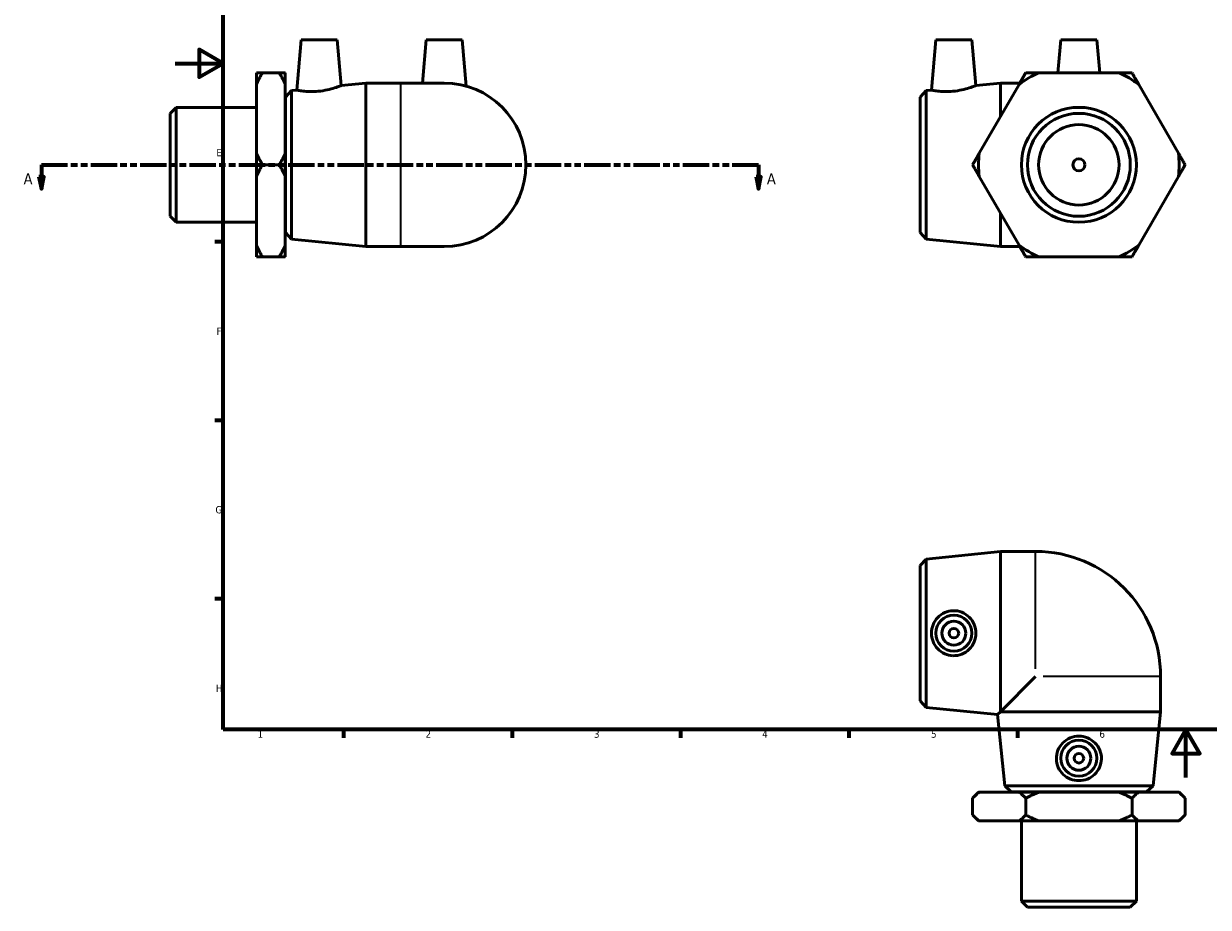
# Model space of a CAD drawing. Header units: millimetres. Extents: x -63 to 901, y -54 to 615.
# Tile 1 of 3: x -63 to 430, y -54 to 314. Entities that reach past the tile are written whole.
import ezdxf

# ---------------------------------------------------------------- set-up
doc = ezdxf.new("R2010")
doc.units = ezdxf.units.MM
doc.linetypes.add('DOUBLE_DASH_CHAIN', pattern=[1.2403, 0.6614, -0.0827, 0.1654, -0.0827, 0.1654, -0.0827])
for name, color, linetype, lineweight in [('Border (ANSI)', 7, 'Continuous', 70), ('Section Line (ANSI)', 7, 'DOUBLE_DASH_CHAIN', 70), ('Visible (ANSI)', 7, 'Continuous', 50), ('Visible Narrow (ANSI)', 7, 'Continuous', 35)]:
    doc.layers.add(name, color=color, linetype=linetype, lineweight=lineweight)
doc.styles.add('Label Text (ANSI)', font='tahoma.ttf')
doc.styles.add('Note Text (ANSI)', font='tahoma.ttf')

# ---------------------------------------------------------------- blocks, each defined once
blk = doc.blocks.new('Borders Default Border')
at = {"layer": 'Border (ANSI)'}
for p, q in [((20, 222.75), (16.55, 222.75)), ((20, 148.5), (16.55, 148.5)), ((20, 74.25), (16.55, 74.25)), ((70.08, 20), (70.08, 16.55)), ((140.17, 20), (140.17, 16.55)), ((210.25, 20), (210.25, 16.55)), ((280.33, 20), (280.33, 16.55)), ((350.42, 20), (350.42, 16.55))]:
    blk.add_line(p, q, dxfattribs=at)
at = {"layer": 'Border (ANSI)', "flags": 128}
for points in [[(20, 20), (20, 574), (821, 574), (821, 20), (20, 20)], [(0, 297), (20, 297), (10, 302.77), (10, 291.23), (20, 297)], [(420.5, 0), (420.5, 20), (414.73, 10), (426.27, 10), (420.5, 20)]]:
    blk.add_lwpolyline(points, dxfattribs=at)
at = {"layer": 'Border (ANSI)', "color": 230, "true_color": 0xff0080, "char_height": 3.05, "attachment_point": 7, "style": 'Note Text (ANSI)'}
for s, insert in [('E', (17.21, 258.35)), ('F', (17.29, 184.1)), ('G', (16.81, 109.79)), ('H', (16.97, 35.6)), ('1', (34.35, 16.55)), ('2', (104.2, 16.55)), ('3', (174.26, 16.49)), ('4', (244.23, 16.55)), ('5', (314.48, 16.49)), ('6', (384.49, 16.49))]:
    blk.add_mtext(s, dxfattribs=dict(at, insert=insert))
blk = doc.blocks.new('2dTransSection0')
at = {"layer": 'Section Line (ANSI)', "linetype": 'DOUBLE_DASH_CHAIN', "ltscale": 16.551283}
blk.add_line((-55.61, 254.82), (242.71, 254.82), dxfattribs=at)
at = {"layer": 'Section Line (ANSI)', "linetype": 'Continuous'}
for p, q in [((-55.61, 254.82), (-44.69, 254.82)), ((-55.61, 254.82), (-55.61, 249.82)), ((231.78, 254.82), (242.71, 254.82)), ((242.71, 254.82), (242.71, 249.82)), ((-56.61, 249.82), (-55.61, 244.82)), ((-54.61, 249.82), (-56.61, 249.82)), ((-55.61, 249.82), (-55.61, 244.82)), ((-55.61, 244.82), (-54.61, 249.82)), ((241.71, 249.82), (242.71, 244.82)), ((243.71, 249.82), (241.71, 249.82)), ((242.71, 249.82), (242.71, 244.82)), ((242.71, 244.82), (243.71, 249.82))]:
    blk.add_line(p, q, dxfattribs=at)
at = {"layer": 'Section Line (ANSI)', "linetype": 'Continuous', "flags": 128}
for points in [[(-56.61, 249.82), (-55.61, 244.82), (-54.61, 249.82), (-56.61, 249.82)], [(241.71, 249.82), (242.71, 244.82), (243.71, 249.82), (241.71, 249.82)]]:
    blk.add_lwpolyline(points, dxfattribs=at)
at = {"layer": 'Section Line (ANSI)'}
for points in [[(-56.61, 249.82), (-55.61, 244.82), (-54.61, 249.82), (-56.61, 249.82)], [(241.71, 249.82), (242.71, 244.82), (243.71, 249.82), (241.71, 249.82)]]:
    blk.add_solid(points, dxfattribs=at)
at = {"layer": 'Section Line (ANSI)', "char_height": 4.57, "attachment_point": 7, "style": 'Label Text (ANSI)'}
for insert in [(-62.98, 246.74), (246.18, 246.74)]:
    blk.add_mtext('A', dxfattribs=dict(at, insert=insert))

msp = doc.modelspace()

# ---------------------------------------------------------------- linework, layer by layer
at = {"layer": 'Visible (ANSI)'}
for p, q in [((52.459, 306.817), (50.628, 285.893)), ((52.459, 306.817), (67.459, 306.817)), ((67.459, 306.817), (69.124, 287.779)), ((104.459, 306.817), (102.884, 288.817)), ((104.459, 306.817), (119.459, 306.817)), ((119.459, 306.817), (121.144, 287.552)), ((316.446, 306.817), (314.615, 285.893)), ((316.446, 306.817), (331.446, 306.817)), ((331.446, 306.817), (333.111, 287.779)), ((368.446, 306.817), (367.245, 293.095)), ((368.446, 306.817), (383.446, 306.817)), ((383.446, 306.817), (384.646, 293.095)), ((33.859, 288.282), (33.859, 293.095)), ((36.359, 293.095), (43.359, 293.095)), ((45.859, 293.095), (45.859, 288.282)), ((392.488, 293.095), (359.403, 293.095)), ((33.859, 259.629), (33.859, 288.282)), ((45.859, 288.282), (45.859, 259.629)), ((48.446, 285.67), (50.628, 285.893)), ((69.124, 287.779), (79.292, 288.817)), ((79.292, 220.817), (79.292, 288.817)), ((79.292, 288.817), (93.959, 288.817)), ((111.959, 288.817), (93.959, 288.817)), ((312.433, 285.67), (314.615, 285.893)), ((333.111, 287.779), (343.279, 288.817)), ((351.067, 288.282), (334.524, 259.629)), ((343.279, 274.793), (343.279, 288.817)), ((343.279, 288.817), (351.375, 288.817)), ((417.367, 259.629), (400.824, 288.282)), ((45.959, 282.917), (48.446, 285.67)), ((45.959, 226.717), (45.959, 282.917)), ((48.446, 285.67), (48.446, 223.963)), ((309.946, 282.917), (312.433, 285.67)), ((309.946, 226.717), (309.946, 282.917)), ((312.433, 285.67), (312.433, 223.963)), ((-2.041, 276.218), (0.459, 278.718)), ((-2.041, 233.415), (-2.041, 276.218)), ((0.459, 278.718), (0.459, 230.915)), ((0.459, 278.718), (33.859, 278.718)), ((45.859, 279.817), (45.959, 279.817)), ((33.859, 250.004), (33.859, 259.629)), ((45.859, 259.629), (45.859, 250.004)), ((36.359, 254.817), (43.359, 254.817)), ((33.859, 221.351), (33.859, 250.004)), ((45.859, 250.004), (45.859, 221.351)), ((334.524, 250.004), (351.067, 221.351)), ((400.824, 221.351), (417.367, 250.004)), ((-2.041, 233.415), (0.459, 230.915)), ((343.279, 220.817), (343.279, 234.84)), ((0.459, 230.915), (33.859, 230.915)), ((45.859, 229.817), (45.959, 229.817)), ((45.959, 226.717), (48.446, 223.963)), ((309.946, 226.717), (312.433, 223.963)), ((48.446, 223.963), (79.292, 220.817)), ((312.433, 223.963), (343.279, 220.817)), ((33.859, 216.538), (33.859, 221.351)), ((45.859, 221.351), (45.859, 216.538)), ((79.292, 220.817), (93.959, 220.817)), ((93.959, 220.817), (111.959, 220.817)), ((343.279, 220.817), (351.375, 220.817)), ((43.359, 216.538), (36.359, 216.538)), ((359.403, 216.538), (392.488, 216.538)), ((312.433, 90.882), (343.279, 94.029)), ((343.279, 27.362), (343.279, 94.029)), ((343.279, 94.029), (357.946, 94.029)), ((309.946, 88.129), (312.433, 90.882)), ((312.433, 90.882), (312.433, 29.175)), ((309.946, 31.929), (309.946, 88.129)), ((357.946, 42.029), (343.279, 27.362)), ((409.946, 27.362), (409.946, 42.029)), ((309.946, 31.929), (312.433, 29.175)), ((312.433, 29.175), (342.069, 26.152)), ((343.279, 27.362), (342.069, 26.152)), ((345.092, -3.484), (342.069, 26.152)), ((409.946, 27.362), (343.279, 27.362)), ((406.799, -3.484), (409.946, 27.362)), ((345.092, -3.484), (406.799, -3.484)), ((347.846, -5.971), (345.092, -3.484)), ((404.046, -5.971), (406.799, -3.484)), ((334.246, -6.071), (331.746, -8.571)), ((331.746, -8.571), (331.746, -15.571)), ((334.246, -6.071), (334.524, -6.071)), ((334.524, -6.071), (351.067, -6.071)), ((404.046, -5.971), (347.846, -5.971)), ((350.946, -6.071), (350.946, -5.971)), ((351.067, -6.071), (359.403, -6.071)), ((353.846, -8.571), (353.846, -15.571)), ((359.403, -6.071), (392.488, -6.071)), ((392.488, -6.071), (400.824, -6.071)), ((398.046, -15.571), (398.046, -8.571)), ((400.824, -6.071), (417.367, -6.071)), ((400.946, -6.071), (400.946, -5.971)), ((417.367, -6.071), (417.646, -6.071)), ((417.646, -6.071), (420.146, -8.571)), ((420.146, -15.571), (420.146, -8.571)), ((334.246, -18.071), (331.746, -15.571)), ((334.524, -18.071), (334.246, -18.071)), ((351.067, -18.071), (334.524, -18.071)), ((359.403, -18.071), (351.067, -18.071)), ((352.044, -51.471), (352.044, -18.071)), ((392.488, -18.071), (359.403, -18.071)), ((400.824, -18.071), (392.488, -18.071)), ((399.847, -51.471), (399.847, -18.071)), ((417.367, -18.071), (400.824, -18.071)), ((417.646, -18.071), (417.367, -18.071)), ((417.646, -18.071), (420.146, -15.571)), ((352.044, -51.471), (399.847, -51.471)), ((354.544, -53.971), (352.044, -51.471)), ((397.347, -53.971), (354.544, -53.971)), ((397.347, -53.971), (399.847, -51.471))]:
    msp.add_line(p, q, dxfattribs=at)
for centre, radius in [((375.946, 254.817), 23.901), ((375.946, 254.817), 21.401), ((375.946, 254.817), 16.731), ((375.946, 254.817), 2.5), ((323.946, 60.029), 7.5), ((323.946, 60.029), 5), ((323.946, 60.029), 2), ((375.946, 8.029), 7.5), ((375.946, 8.029), 5), ((375.946, 8.029), 2)]:
    msp.add_circle(centre, radius, dxfattribs=at)
for centre, radius, start, end in [((375.946, 254.817), 41.7, 113.37246, 126.62754), ((375.946, 254.817), 41.7, 53.37246, 66.62754), ((111.959, 254.817), 34, 270, 90), ((375.946, 254.817), 41.7, 173.37246, 186.62754), ((375.946, 254.817), 41.7, 353.37246, 6.62754), ((375.946, 254.817), 41.7, 233.37246, 246.62754), ((375.946, 254.817), 41.7, 293.37246, 306.62754), ((357.946, 42.029), 52, 0, 90)]:
    msp.add_arc(centre, radius, start, end, dxfattribs=at)
for points in [[(33.859, 288.282), (34.929, 290.618), (36.359, 293.095)], [(36.359, 293.095), (34.929, 293.095), (33.859, 293.095)], [(43.359, 293.095), (44.788, 290.618), (45.859, 288.282)], [(45.859, 293.095), (44.788, 293.095), (43.359, 293.095)], [(353.846, 293.095), (352.416, 290.618), (351.067, 288.282)], [(359.403, 293.095), (356.705, 293.095), (353.846, 293.095)], [(398.046, 293.095), (395.186, 293.095), (392.488, 293.095)], [(400.824, 288.282), (399.475, 290.618), (398.046, 293.095)], [(36.359, 254.817), (34.929, 257.293), (33.859, 259.629)], [(45.859, 259.629), (44.788, 257.293), (43.359, 254.817)], [(334.524, 259.629), (333.175, 257.293), (331.746, 254.817)], [(420.146, 254.817), (418.716, 257.293), (417.367, 259.629)], [(33.859, 250.004), (34.929, 252.34), (36.359, 254.817)], [(43.359, 254.817), (44.788, 252.34), (45.859, 250.004)], [(331.746, 254.817), (333.175, 252.34), (334.524, 250.004)], [(417.367, 250.004), (418.716, 252.34), (420.146, 254.817)], [(36.359, 216.538), (34.929, 219.015), (33.859, 221.351)], [(45.859, 221.351), (44.788, 219.015), (43.359, 216.538)], [(351.067, 221.351), (352.416, 219.015), (353.846, 216.538)], [(398.046, 216.538), (399.475, 219.015), (400.824, 221.351)], [(33.859, 216.538), (34.929, 216.538), (36.359, 216.538)], [(43.359, 216.538), (44.788, 216.538), (45.859, 216.538)], [(353.846, 216.538), (356.705, 216.538), (359.403, 216.538)], [(392.488, 216.538), (395.186, 216.538), (398.046, 216.538)], [(331.746, -8.571), (333.175, -7.141), (334.524, -6.071)], [(351.067, -6.071), (352.416, -7.141), (353.846, -8.571)], [(353.846, -8.571), (356.705, -7.141), (359.403, -6.071)], [(392.488, -6.071), (395.186, -7.141), (398.046, -8.571)], [(398.046, -8.571), (399.475, -7.141), (400.824, -6.071)], [(417.367, -6.071), (418.716, -7.141), (420.146, -8.571)], [(334.524, -18.071), (333.175, -17.001), (331.746, -15.571)], [(353.846, -15.571), (352.416, -17.001), (351.067, -18.071)], [(359.403, -18.071), (356.705, -17.001), (353.846, -15.571)], [(398.046, -15.571), (395.186, -17.001), (392.488, -18.071)], [(400.824, -18.071), (399.475, -17.001), (398.046, -15.571)], [(420.146, -15.571), (418.716, -17.001), (417.367, -18.071)]]:
    msp.add_rational_spline(points, [1, 1.00209933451, 1], degree=2, dxfattribs=at)
for points, knots in [([(59.599, 285.406), (58.46, 285.295), (57.249, 285.249), (55.033, 285.293), (54.028, 285.379), (52.444, 285.566), (51.759, 285.68), (50.851, 285.845), (50.628, 285.893), (50.628, 285.893)], [0, 0, 0, 0, 0.3433887, 0.3433887, 0.6867774, 0.6867774, 1.032634, 1.032634, 1.3784907, 1.3784907, 1.3784907, 1.3784907]), ([(69.124, 287.779), (69.124, 287.779), (68.883, 287.683), (67.921, 287.327), (67.199, 287.07), (65.528, 286.548), (64.459, 286.246), (62.103, 285.732), (60.816, 285.525), (59.599, 285.406)], [4.2092463, 4.2092463, 4.2092463, 4.2092463, 4.5684448, 4.5684448, 4.9276434, 4.9276434, 5.2945773, 5.2945773, 5.6615112, 5.6615112, 5.6615112, 5.6615112]), ([(323.586, 285.406), (322.447, 285.295), (321.236, 285.249), (319.02, 285.293), (318.015, 285.379), (316.431, 285.566), (315.746, 285.68), (314.838, 285.845), (314.615, 285.893), (314.615, 285.893)], [0, 0, 0, 0, 0.3433887, 0.3433887, 0.6867774, 0.6867774, 1.032634, 1.032634, 1.3784907, 1.3784907, 1.3784907, 1.3784907]), ([(333.111, 287.779), (333.111, 287.779), (332.87, 287.683), (331.908, 287.327), (331.186, 287.07), (329.515, 286.548), (328.446, 286.246), (326.09, 285.732), (324.803, 285.525), (323.586, 285.406)], [4.2092463, 4.2092463, 4.2092463, 4.2092463, 4.5684448, 4.5684448, 4.9276434, 4.9276434, 5.2945773, 5.2945773, 5.6615112, 5.6615112, 5.6615112, 5.6615112]), ([(323.586, 50.663), (322.447, 50.697), (321.236, 50.96), (319.02, 51.951), (318.015, 52.678), (316.431, 54.332), (315.746, 55.374), (314.838, 57.645), (314.615, 58.876), (314.615, 61.182), (314.838, 62.412), (315.746, 64.684), (316.431, 65.725), (318.015, 67.379), (319.02, 68.107), (321.236, 69.098), (322.447, 69.361), (324.803, 69.431), (326.09, 69.212), (328.446, 68.265), (329.515, 67.539), (331.186, 65.867), (331.908, 64.816), (332.87, 62.496), (333.111, 61.226), (333.111, 58.831), (332.87, 57.562), (331.908, 55.242), (331.186, 54.19), (329.515, 52.519), (328.446, 51.792), (326.09, 50.845), (324.803, 50.626), (323.586, 50.663)], [0, 0, 0, 0, 0.3433887, 0.3433887, 0.6867774, 0.6867774, 1.032634, 1.032634, 1.3784907, 1.3784907, 1.7243473, 1.7243473, 2.0702039, 2.0702039, 2.4135926, 2.4135926, 2.7569813, 2.7569813, 3.1239152, 3.1239152, 3.4908491, 3.4908491, 3.8500477, 3.8500477, 4.2092463, 4.2092463, 4.5684448, 4.5684448, 4.9276434, 4.9276434, 5.2945773, 5.2945773, 5.6615112, 5.6615112, 5.6615112, 5.6615112]), ([(385.312, 7.669), (385.278, 6.53), (385.014, 5.319), (384.023, 3.103), (383.296, 2.098), (381.642, 0.514), (380.6, -0.171), (378.329, -1.079), (377.098, -1.302), (374.793, -1.302), (373.562, -1.079), (371.291, -0.171), (370.249, 0.514), (368.595, 2.098), (367.868, 3.103), (366.877, 5.319), (366.613, 6.53), (366.543, 8.886), (366.762, 10.173), (367.709, 12.529), (368.436, 13.599), (370.107, 15.269), (371.159, 15.991), (373.479, 16.954), (374.748, 17.194), (377.143, 17.194), (378.412, 16.954), (380.732, 15.991), (381.784, 15.269), (383.455, 13.599), (384.182, 12.529), (385.129, 10.173), (385.348, 8.886), (385.312, 7.669)], [0, 0, 0, 0, 0.3433887, 0.3433887, 0.6867774, 0.6867774, 1.032634, 1.032634, 1.3784907, 1.3784907, 1.7243473, 1.7243473, 2.0702039, 2.0702039, 2.4135926, 2.4135926, 2.7569813, 2.7569813, 3.1239152, 3.1239152, 3.4908491, 3.4908491, 3.8500477, 3.8500477, 4.2092463, 4.2092463, 4.5684448, 4.5684448, 4.9276434, 4.9276434, 5.2945773, 5.2945773, 5.6615112, 5.6615112, 5.6615112, 5.6615112])]:
    msp.add_open_spline(points, degree=3, knots=knots, dxfattribs=at)
at = {"layer": 'Visible Narrow (ANSI)'}
for p, q in [((93.959, 221.235), (93.959, 288.398)), ((357.946, 45.195), (357.946, 93.836)), ((409.753, 42.029), (361.112, 42.029))]:
    msp.add_line(p, q, dxfattribs=at)

# ---------------------------------------------------------------- block references
msp.add_blockref('Borders Default Border', (0, 0))
at = {"layer": 'Section Line (ANSI)'}
msp.add_blockref('2dTransSection0', (0, 0), dxfattribs=at)

doc.saveas('drawing.dxf')
